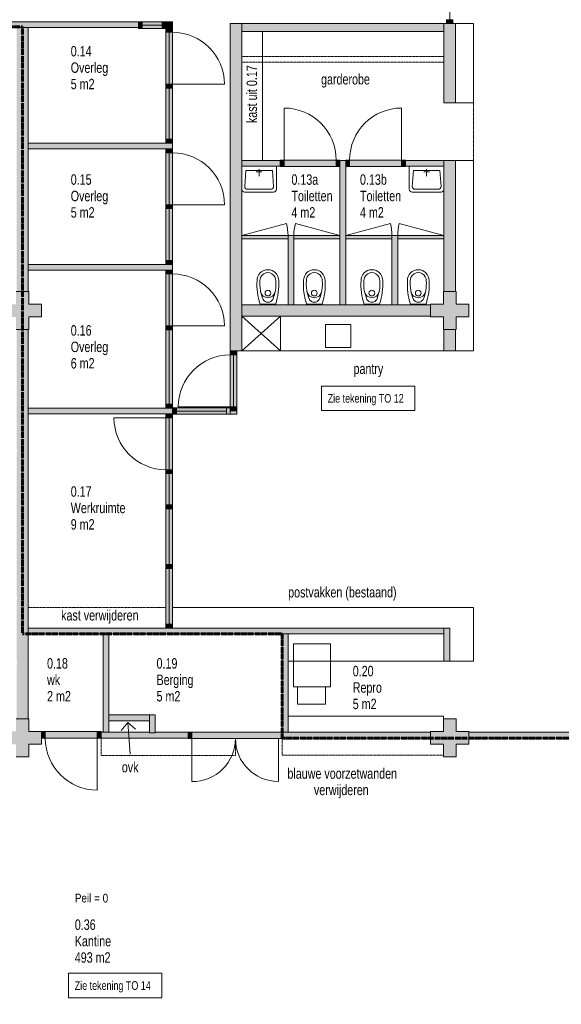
# Model space of a CAD drawing. Header units: millimetres. Extents: x 73705 to 433105, y 109410 to 279410.
# Tile 30 of 90: x 145635 to 155014, y 229950 to 247002. Entities that reach past the tile are written whole.
import ezdxf

# ---------------------------------------------------------------- set-up
doc = ezdxf.new("R2010")
doc.units = ezdxf.units.MM
for name, pattern in [('brand  WBDBO 30 min', [11, 4, -1, 2, -1, 2, -1]), ('Overhead', [2.5, 1.5, -1]), ('Stippel', [1.53, 1, -0.53])]:
    doc.linetypes.add(name, pattern=pattern)
for name, color, linetype, lineweight in [('A-DETL', 90, 'Continuous', 9), ('A-DETL-DEMO', 6, 'Stippel', 9), ('A-DETL-GENF', 92, 'Continuous', 9), ('A-DETL-THIN', 151, 'Continuous', 9), ('A-FLOR-OVHD', 1, 'Overhead', 9), ('G-ANNO-TEXT', 231, 'Continuous', 9)]:
    doc.layers.add(name, color=color, linetype=linetype, lineweight=lineweight)
doc.styles.add('Arial Narrow', font='ARIALN.TTF', dxfattribs={"width": 0.9, "height": 180})
doc.styles.add('Arial Narrow_B', font='ARIALN.TTF', dxfattribs={"width": 0.9, "height": 180})
doc.styles.add('Arial Narrow_B_1', font='ARIALN.TTF', dxfattribs={"height": 150})
doc.styles.add('Arial Narrow_B_2', font='ARIALN.TTF', dxfattribs={"width": 0.9, "height": 150})

msp = doc.modelspace()

# ---------------------------------------------------------------- hatches: boundary and pattern name
at = {"layer": 'A-DETL-GENF'}
for color, points in [(7, [(145381.1, 246865), (147691.1, 246865), (147691.1, 246965), (145381.1, 246965)]), (7, [(147758.1, 246851), (147758.1, 246965), (147691.1, 246965), (147691.1, 246851)]), (7, [(148100.1, 246851), (148100.1, 246965), (147758.1, 246965), (147758.1, 246851)]), (7, [(148167.1, 246851), (148167.1, 246965), (148100.1, 246965), (148100.1, 246851)]), (7, [(148281.1, 246851), (148281.1, 246965), (148167.1, 246965), (148167.1, 246851)]), (7, [(149281.1, 241265), (149481.1, 241265), (149481.1, 246935), (149281.1, 246935), (149281.1, 241865)]), (150, [(150147.1, 246795), (152981.1, 246795), (152981.1, 246935), (149481.1, 246935), (149481.1, 246795)]), (7, [(153138.1, 245565), (153181.1, 245565), (153181.1, 246935), (152981.1, 246935), (152981.1, 245565), (153024.1, 245565)]), (7, [(153138.1, 246935), (153138.1, 247002), (153024.1, 247002), (153024.1, 246935)]), (7, [(145781.1, 242295), (145781.1, 246865), (145581.1, 246865), (145581.1, 242295)]), (7, [(148281.1, 246784), (148281.1, 246851), (148167.1, 246851), (148167.1, 246784)]), (7, [(148167.1, 245884), (148281.1, 245884), (148281.1, 246784), (148167.1, 246784)]), (7, [(148167.1, 245817), (148281.1, 245817), (148281.1, 245884), (148167.1, 245884)]), (7, [(148167.1, 244932), (148281.1, 244932), (148281.1, 245817), (148167.1, 245817)]), (7, [(148167.1, 244765), (148281.1, 244765), (148281.1, 244865), (145781.1, 244865), (145781.1, 244765), (147691.1, 244765)]), (7, [(148281.1, 244865), (148281.1, 244932), (148167.1, 244932), (148167.1, 244865)]), (7, [(148281.1, 244698), (148281.1, 244765), (148167.1, 244765), (148167.1, 244698)]), (7, [(148167.1, 243798), (148281.1, 243798), (148281.1, 244698), (148167.1, 244698)]), (7, [(150147.1, 244465), (150147.1, 244565), (149481.1, 244565), (149481.1, 244465)]), (7, [(150147.1, 244458), (150214.1, 244458), (150214.1, 244572), (150147.1, 244572), (150147.1, 244465)]), (7, [(150381.1, 244458), (151114.1, 244458), (151114.1, 244572), (150214.1, 244572), (150214.1, 244458), (150281.1, 244458)]), (7, [(151181.1, 244458), (151181.1, 244572), (151114.1, 244572), (151114.1, 244458)]), (7, [(151181.1, 242065), (151281.1, 242065), (151281.1, 244565), (151181.1, 244565), (151181.1, 244458)]), (7, [(151281.1, 244458), (151348.1, 244458), (151348.1, 244572), (151281.1, 244572), (151281.1, 244565)]), (7, [(151348.1, 244458), (152248.1, 244458), (152248.1, 244572), (151348.1, 244572), (151348.1, 244565)]), (7, [(152298.1, 244458), (152315.1, 244458), (152315.1, 244572), (152248.1, 244572), (152248.1, 244458)]), (7, [(152981.1, 244465), (152981.1, 244565), (152315.1, 244565), (152315.1, 244465)]), (7, [(148167.1, 243731), (148281.1, 243731), (148281.1, 243798), (148167.1, 243798)]), (7, [(148167.1, 242832), (148281.1, 242832), (148281.1, 243731), (148167.1, 243731)]), (7, [(149481.1, 243208), (150281.1, 243208), (150281.1, 243265), (149481.1, 243265)]), (7, [(150381.1, 242065), (150381.1, 243265), (150281.1, 243265), (150281.1, 242065)]), (7, [(151181.1, 243208), (151181.1, 243265), (150381.1, 243265), (150381.1, 243208)]), (7, [(152081.1, 243208), (152081.1, 243265), (151281.1, 243265), (151281.1, 243208)]), (7, [(152181.1, 242065), (152181.1, 243265), (152081.1, 243265), (152081.1, 242065)]), (7, [(152981.1, 243208), (152981.1, 243265), (152181.1, 243265), (152181.1, 243208), (152751.1, 243208)]), (7, [(148281.1, 242765), (148281.1, 242832), (148167.1, 242832), (148167.1, 242765)]), (7, [(148167.1, 242665), (148281.1, 242665), (148281.1, 242765), (145781.1, 242765), (145781.1, 242665), (147691.1, 242665)]), (7, [(148281.1, 242598), (148281.1, 242665), (148167.1, 242665), (148167.1, 242598)]), (7, [(148281.1, 241698), (148281.1, 242598), (148167.1, 242598), (148167.1, 241698)]), (7, [(145781.1, 241635), (145791.1, 241635), (145791.1, 241855), (146011.1, 241855), (146011.1, 242075), (145791.1, 242075), (145791.1, 242295), (145571.1, 242295), (145571.1, 242075), (145351.1, 242075), (145351.1, 241855), (145571.1, 241855), (145571.1, 241635), (145581.1, 241635)]), (7, [(152971.1, 241635), (153191.1, 241635), (153191.1, 241855), (153411.1, 241855), (153411.1, 242075), (153191.1, 242075), (153191.1, 242295), (152971.1, 242295), (152971.1, 242075), (152751.1, 242075), (152751.1, 241855), (152971.1, 241855)]), (7, [(149481.1, 241865), (152751.1, 241865), (152751.1, 242065), (149481.1, 242065)]), (7, [(145781.1, 234895), (145781.1, 241635), (145581.1, 241635), (145581.1, 239565), (145589.1, 239565), (145589.1, 239508), (145581.1, 239508), (145581.1, 237022), (145589.1, 237022), (145589.1, 236965), (145581.1, 236965), (145581.1, 235891.5), (145589.1, 235891.5), (145589.1, 235834.5), (145581.1, 235834.5), (145581.1, 234895)]), (7, [(148281.1, 241631), (148281.1, 241698), (148167.1, 241698), (148167.1, 241631)]), (7, [(148281.1, 240342), (148281.1, 241631), (148167.1, 241631), (148167.1, 240342)]), (7, [(149281.1, 241198), (149395.1, 241198), (149395.1, 241265), (149281.1, 241265), (149281.1, 241248.1)]), (7, [(149281.1, 240298), (149395.1, 240298), (149395.1, 241198), (149281.1, 241198)]), (7, [(148167.1, 240175), (148281.1, 240175), (148281.1, 240275), (145781.1, 240275), (145781.1, 240175)]), (7, [(148281.1, 240275), (148281.1, 240342), (148167.1, 240342), (148167.1, 240275)]), (7, [(148281.1, 240168), (148348.1, 240168), (148348.1, 240282), (148281.1, 240282), (148281.1, 240175)]), (7, [(149395.1, 240168), (149395.1, 240231), (149281.1, 240231), (149281.1, 240282), (148348.1, 240282), (148348.1, 240168), (149281.1, 240168)]), (7, [(149395.1, 240231), (149395.1, 240298), (149281.1, 240298), (149281.1, 240231)]), (7, [(148167.1, 240108), (148281.1, 240108), (148281.1, 240175), (148167.1, 240175), (148167.1, 240168)]), (7, [(148281.1, 239208), (148281.1, 240108), (148167.1, 240108), (148167.1, 239208)]), (7, [(148281.1, 239141), (148281.1, 239208), (148167.1, 239208), (148167.1, 239141)]), (7, [(148167.1, 238599), (148281.1, 238599), (148281.1, 239141), (148167.1, 239141)]), (7, [(148167.1, 238532), (148281.1, 238532), (148281.1, 238599), (148167.1, 238599)]), (7, [(148281.1, 237566), (148281.1, 238532), (148167.1, 238532), (148167.1, 237566)]), (7, [(148281.1, 237499), (148281.1, 237566), (148167.1, 237566), (148167.1, 237499)]), (7, [(148167.1, 236532), (148281.1, 236532), (148281.1, 237499), (148167.1, 237499)]), (7, [(148281.1, 236465), (148281.1, 236532), (148167.1, 236532), (148167.1, 236465)]), (7, [(147181.1, 236365), (152981.1, 236365), (152981.1, 236465), (145781.1, 236465), (145781.1, 236365), (147081.1, 236365)]), (7, [(147181.1, 234661), (147181.1, 236365), (147081.1, 236365), (147081.1, 234661)]), (7, [(150281.1, 234661), (150281.1, 236365), (150181.1, 236365), (150181.1, 234661)]), (7, [(153081.1, 235895), (153081.1, 236465), (152981.1, 236465), (152981.1, 235895)]), (7, [(145791.1, 234235), (145791.1, 234455), (146011.1, 234455), (146011.1, 234675), (145791.1, 234675), (145791.1, 234895), (145571.1, 234895), (145571.1, 234675), (145351.1, 234675), (145351.1, 234455), (145571.1, 234455), (145571.1, 234235), (145781.1, 234235)]), (7, [(147881.1, 234861), (147881.1, 234961), (147181.1, 234961), (147181.1, 234861)]), (7, [(147981.1, 234653.5), (147981.1, 234961), (147881.1, 234961), (147881.1, 234653.5)]), (7, [(152981.1, 234235), (153191.1, 234235), (153191.1, 234455), (153411.1, 234455), (153411.1, 234675), (153191.1, 234675), (153191.1, 234895), (152971.1, 234895), (152971.1, 234675), (152751.1, 234675), (152751.1, 234455), (152971.1, 234455), (152971.1, 234235)]), (7, [(146078.1, 234559), (146078.1, 234673), (146011.1, 234673), (146011.1, 234559)]), (7, [(146078.1, 234559), (146978.1, 234559), (146978.1, 234673), (146078.1, 234673), (146078.1, 234561)]), (7, [(146978.1, 234559), (147045.1, 234559), (147045.1, 234673), (146978.1, 234673), (146978.1, 234561)]), (7, [(148617.1, 234552), (148617.1, 234666), (148550.1, 234666), (148550.1, 234552)]), (7, [(148617.1, 234552), (150181.1, 234552), (150181.1, 234666), (148617.1, 234666), (148617.1, 234561)]), (7, [(153411.1, 234561), (160151.1, 234561), (160151.1, 234661), (153411.1, 234661)])]:
    msp.add_hatch(color=color, dxfattribs=at).paths.add_polyline_path(points)
h = msp.add_hatch(color=7, dxfattribs=at)
h.paths.add_polyline_path([(152981.1, 241265), (153181.1, 241265), (153181.1, 241635), (152981.1, 241635)])
h.paths.add_polyline_path([(153181.1, 242295), (153181.1, 244565), (152981.1, 244565), (152981.1, 242295)])
h = msp.add_hatch(color=7, dxfattribs=at)
h.paths.add_polyline_path([(147045.1, 234561), (148550.1, 234561), (148550.1, 234661), (147981.1, 234661), (147981.1, 234653.5), (147881.1, 234653.5), (147881.1, 234661), (147045.1, 234661)])
h.paths.add_polyline_path([(150181.1, 234561), (152751.1, 234561), (152751.1, 234661), (150181.1, 234661), (150181.1, 234659)])

# ---------------------------------------------------------------- linework, layer by layer
at = {"layer": 'A-DETL'}
for p, q in [((149481.1, 246935), (149481.1, 246795)), ((152981.1, 246935), (149481.1, 246935)), ((152981.1, 246795), (152981.1, 246935)), ((149481.1, 246795), (152981.1, 246795)), ((149481.1, 246795), (149841.1, 246795)), ((149481.1, 244565), (149481.1, 246795)), ((149841.1, 246795), (149841.1, 244565)), ((149841.1, 244565), (149481.1, 244565)), ((149481.1, 244465), (149481.1, 244065)), ((149481.1, 244465), (150081.1, 244465)), ((149552.1, 244390), (149531.1, 244115)), ((150010.1, 244390), (149552.1, 244390)), ((149828.1, 244365), (149728.1, 244365)), ((149781.1, 244415), (149781.1, 244290)), ((150010.1, 244390), (150031.1, 244115)), ((150081.1, 244065), (150081.1, 244465)), ((152381.1, 244065), (152381.1, 244465)), ((152981.1, 244465), (152381.1, 244465)), ((152452.1, 244390), (152431.1, 244115)), ((152452.1, 244390), (152910.1, 244390)), ((152634.1, 244365), (152734.1, 244365)), ((152681.1, 244415), (152681.1, 244290)), ((152910.1, 244390), (152931.1, 244115)), ((152981.1, 244465), (152981.1, 244065)), ((149531.1, 244015), (150031.1, 244015)), ((149981.1, 244065), (149581.1, 244065)), ((152931.1, 244015), (152431.1, 244015)), ((152481.1, 244065), (152881.1, 244065)), ((150253.8, 243472.1), (149481.1, 243265)), ((150408.3, 243472.1), (151181.1, 243265)), ((152053.8, 243472.1), (151281.1, 243265)), ((152208.3, 243472.1), (152981.1, 243265)), ((149797.8, 242077), (150067.8, 242077)), ((150601.8, 242077), (150871.8, 242077)), ((151597.8, 242077), (151867.8, 242077)), ((152401.8, 242077), (152671.8, 242077)), ((149481.1, 241265), (149481.1, 241865)), ((150151.1, 241865), (149481.1, 241265)), ((150151.1, 241265), (149481.1, 241865)), ((150151.1, 241265), (150151.1, 241865)), ((150931.1, 241725), (150931.1, 241325)), ((151371.1, 241725), (150931.1, 241725)), ((151371.1, 241325), (151371.1, 241725)), ((150931.1, 241325), (151371.1, 241325)), ((149481.1, 241265), (152971.1, 241265)), ((149481.1, 241265), (152981.1, 241265)), ((150375.6, 236196), (150375.6, 235448)), ((151016.2, 236196), (150375.6, 236196)), ((151016.2, 235448), (151016.2, 236196)), ((152981.1, 235895), (150281.1, 235895)), ((150375.6, 235448), (151016.2, 235448)), ((150447.3, 235448), (150447.3, 235147.7)), ((150933.2, 235448), (150447.3, 235448)), ((150933.2, 235147.7), (150933.2, 235448)), ((150447.3, 235147.7), (150933.2, 235147.7)), ((152971.1, 234942.6), (150281.1, 234942.6)), ((152971.1, 234895), (152971.1, 234942.6))]:
    msp.add_line(p, q, dxfattribs=at)
at = {"layer": 'A-DETL', "linetype": 'brand  WBDBO 30 min', "lineweight": 60}
for p, q in [((142281.1, 246879), (145681.1, 246879)), ((145681.1, 246879), (145681.1, 236365)), ((150181.1, 236365), (145681.1, 236365)), ((150181.1, 234561), (150181.1, 236365)), ((150181.1, 234561), (161281.1, 234561))]:
    msp.add_line(p, q, dxfattribs=at)
at = {"layer": 'A-DETL'}
for centre in [(149932.8, 242267), (150736.8, 242267), (151732.8, 242267), (152536.8, 242267)]:
    msp.add_circle(centre, 50, dxfattribs=at)
for centre, radius, start, end in [((149531.1, 244065), 50, 180, 270), ((149581.1, 244115), 50, 180, 270), ((149981.1, 244115), 50, 270, 359.99997), ((150031.1, 244065), 50, 270, 0), ((152431.1, 244065), 50, 180, 270), ((152481.1, 244115), 50, 180.00003, 270), ((152881.1, 244115), 50, 270, 0), ((152931.1, 244065), 50, 270, 0), ((149481.1, 243265), 800, 0, 15), ((151181.1, 243265), 800, 165, 180), ((151281.1, 243265), 800, 0, 15), ((152981.1, 243265), 800, 165, 180), ((149932.8, 242484.5), 187.5, 359.99999, 179.99986), ((150736.8, 242484.5), 187.5, 359.99999, 179.99986), ((151732.8, 242484.5), 187.5, 359.99999, 179.99986), ((152536.8, 242484.5), 187.5, 359.99999, 179.99986), ((150842.4, 242418.8), 1099, 176.56803, 198.11441), ((150462.3, 242425.4), 669.4, 175.41528, 203.58901), ((149932.8, 242484.5), 137.9, 357.66402, 182.33582), ((149403.2, 242425.5), 669.5, 336.41203, 4.58092), ((149023, 242418.8), 1099.3, 341.88662, 3.42878), ((151646.4, 242418.8), 1099, 176.56803, 198.11441), ((151266.3, 242425.4), 669.4, 175.41528, 203.58901), ((150736.8, 242484.5), 137.9, 357.66402, 182.33582), ((150207.2, 242425.5), 669.5, 336.41203, 4.58092), ((149827, 242418.8), 1099.3, 341.88662, 3.42878), ((152642.4, 242418.8), 1099, 176.56803, 198.11441), ((152262.3, 242425.4), 669.4, 175.41528, 203.58901), ((151732.8, 242484.5), 137.9, 357.66402, 182.33582), ((151203.2, 242425.5), 669.5, 336.41203, 4.58092), ((150823, 242418.8), 1099.3, 341.88662, 3.42878), ((153446.4, 242418.8), 1099, 176.56803, 198.11441), ((153066.3, 242425.4), 669.4, 175.41528, 203.58901), ((152536.8, 242484.5), 137.9, 357.66402, 182.33582), ((152007.2, 242425.5), 669.5, 336.41203, 4.58092), ((151627, 242418.8), 1099.3, 341.88662, 3.42878), ((149933.1, 242316.2), 128.4, 191.89235, 348.04526), ((149924.6, 242195.3), 84.7, 206.50083, 275.56489), ((149941, 242195.3), 84.7, 264.43709, 333.49874), ((150737.1, 242316.2), 128.4, 191.89235, 348.04526), ((150728.6, 242195.3), 84.7, 206.50083, 275.56489), ((150745, 242195.3), 84.7, 264.43709, 333.49874), ((151733.1, 242316.2), 128.4, 191.89235, 348.04526), ((151724.6, 242195.3), 84.7, 206.50083, 275.56489), ((151741, 242195.3), 84.7, 264.43709, 333.49874), ((152537.1, 242316.2), 128.4, 191.89235, 348.04526), ((152528.6, 242195.3), 84.7, 206.50083, 275.56489), ((152545, 242195.3), 84.7, 264.43709, 333.49874)]:
    msp.add_arc(centre, radius, start, end, dxfattribs=at)
at = {"layer": 'A-DETL-DEMO'}
for p, q in [((149481.1, 246365), (152981.1, 246365)), ((149481.1, 246265), (152981.1, 246265)), ((148167.1, 236825), (145781.1, 236825)), ((148281.1, 236825), (148281.1, 236465)), ((147045.1, 234260), (147045.1, 234561)), ((149371.1, 234552), (149371.1, 234260)), ((150181.1, 234265), (150181.1, 234552)), ((149371.1, 234260), (147045.1, 234260)), ((152971.1, 234265), (150181.1, 234265))]:
    msp.add_line(p, q, dxfattribs=at)
at = {"layer": 'A-DETL-THIN'}
for p, q in [((153081.1, 248968), (153081.1, 247002)), ((147691.1, 246965), (145381.1, 246965)), ((147691.1, 246865), (147691.1, 246965)), ((147758.1, 246965), (147691.1, 246965)), ((147691.1, 246965), (147691.1, 246851)), ((148100.1, 246965), (147758.1, 246965)), ((147758.1, 246965), (147758.1, 246851)), ((147758.1, 246851), (147758.1, 246965)), ((147758.1, 246908), (148100.1, 246908)), ((148100.1, 246851), (148100.1, 246965)), ((148167.1, 246965), (148100.1, 246965)), ((148100.1, 246965), (148100.1, 246851)), ((148167.1, 246851), (148167.1, 246965)), ((148281.1, 246965), (148167.1, 246965)), ((148167.1, 246965), (148167.1, 246851)), ((148281.1, 246851), (148281.1, 246965)), ((149481.1, 246935), (149281.1, 246935)), ((149281.1, 246935), (149281.1, 241265)), ((153181.1, 246935), (152981.1, 246935)), ((153138.1, 247002), (153024.1, 247002)), ((153024.1, 247002), (153024.1, 246935)), ((153024.1, 246935), (153138.1, 246935)), ((153138.1, 246935), (153138.1, 247002)), ((153181.1, 245565), (153181.1, 246935)), ((153181.1, 246935), (153491.1, 246935)), ((153491.1, 246935), (153491.1, 245565)), ((145381.1, 246865), (147691.1, 246865)), ((145781.1, 244865), (145781.1, 246865)), ((147691.1, 246851), (147758.1, 246851)), ((147758.1, 246851), (148100.1, 246851)), ((148100.1, 246851), (148167.1, 246851)), ((148167.1, 246851), (148167.1, 246784)), ((148281.1, 246851), (148167.1, 246851)), ((148167.1, 246851), (148281.1, 246851)), ((148167.1, 246784), (148281.1, 246784)), ((148167.1, 246784), (148167.1, 245884)), ((148281.1, 246784), (148167.1, 246784)), ((148224.1, 245884), (148224.1, 246784)), ((148281.1, 246784), (148281.1, 246851)), ((148281.1, 245884), (148281.1, 246784)), ((149481.1, 244565), (149481.1, 246795)), ((152981.1, 246795), (152981.1, 245565)), ((148167.1, 245884), (148281.1, 245884)), ((148167.1, 245884), (148167.1, 245817)), ((148281.1, 245884), (148167.1, 245884)), ((148167.1, 245817), (148281.1, 245817)), ((148281.1, 245817), (148167.1, 245817)), ((148167.1, 245817), (148167.1, 244932)), ((148224.1, 245817), (148224.1, 244932)), ((148281.1, 245817), (148281.1, 245884)), ((148281.1, 245884), (149181.1, 245884)), ((148281.1, 244932), (148281.1, 245817)), ((152981.1, 245565), (153181.1, 245565)), ((153181.1, 245565), (153491.1, 245565)), ((150214.1, 244572), (150214.1, 245472)), ((152248.1, 244572), (152248.1, 245472)), ((148281.1, 244865), (145781.1, 244865)), ((145781.1, 244865), (145781.1, 244765)), ((148167.1, 244932), (148281.1, 244932)), ((148281.1, 244932), (148167.1, 244932)), ((148167.1, 244932), (148167.1, 244865)), ((148167.1, 244865), (148281.1, 244865)), ((148281.1, 244865), (148281.1, 244932)), ((148281.1, 244765), (148281.1, 244865)), ((145781.1, 242765), (145781.1, 244765)), ((145781.1, 244765), (148281.1, 244765)), ((148167.1, 244765), (148167.1, 244698)), ((148281.1, 244765), (148167.1, 244765)), ((148167.1, 244698), (148281.1, 244698)), ((148167.1, 244698), (148167.1, 243798)), ((148281.1, 244698), (148167.1, 244698)), ((148224.1, 243798), (148224.1, 244698)), ((148281.1, 244698), (148281.1, 244765)), ((148281.1, 243798), (148281.1, 244698)), ((150147.1, 244565), (149481.1, 244565)), ((149481.1, 244565), (149481.1, 244465)), ((150214.1, 244572), (150147.1, 244572)), ((150147.1, 244572), (150147.1, 244458)), ((151114.1, 244572), (150214.1, 244572)), ((150214.1, 244458), (150214.1, 244572)), ((151181.1, 244572), (151114.1, 244572)), ((151114.1, 244458), (151114.1, 244572)), ((151181.1, 244458), (151181.1, 244572)), ((151281.1, 244565), (151181.1, 244565)), ((151348.1, 244572), (151281.1, 244572)), ((151281.1, 244572), (151281.1, 244458)), ((152248.1, 244572), (151348.1, 244572)), ((151348.1, 244572), (151348.1, 244458)), ((152315.1, 244572), (152248.1, 244572)), ((152248.1, 244572), (152248.1, 244458)), ((152315.1, 244458), (152315.1, 244572)), ((152981.1, 244565), (152315.1, 244565)), ((153181.1, 244565), (152981.1, 244565)), ((152981.1, 244565), (152981.1, 242295)), ((153181.1, 242295), (153181.1, 244565)), ((153181.1, 244565), (153491.1, 244565)), ((153491.1, 241265), (153491.1, 244565)), ((149481.1, 242065), (149481.1, 244465)), ((149481.1, 244465), (150147.1, 244465)), ((150147.1, 244458), (150214.1, 244458)), ((150214.1, 244458), (151114.1, 244458)), ((151114.1, 244458), (151181.1, 244458)), ((151181.1, 244458), (151181.1, 242065)), ((151281.1, 242065), (151281.1, 244458)), ((151281.1, 244458), (151348.1, 244458)), ((151348.1, 244458), (152248.1, 244458)), ((152248.1, 244458), (152315.1, 244458)), ((152315.1, 244465), (152981.1, 244465)), ((148167.1, 243798), (148281.1, 243798)), ((148167.1, 243798), (148167.1, 243731)), ((148281.1, 243798), (148167.1, 243798)), ((148167.1, 243731), (148281.1, 243731)), ((148281.1, 243731), (148167.1, 243731)), ((148167.1, 243731), (148167.1, 242832)), ((148224.1, 243731), (148224.1, 242832)), ((148281.1, 243731), (148281.1, 243798)), ((148281.1, 243798), (149181.1, 243798)), ((148281.1, 242832), (148281.1, 243731)), ((150281.1, 243265), (149481.1, 243265)), ((149481.1, 243265), (149481.1, 243208)), ((149481.1, 243208), (150281.1, 243208)), ((150381.1, 243265), (150281.1, 243265)), ((150281.1, 243265), (150281.1, 242065)), ((151181.1, 243265), (150381.1, 243265)), ((150381.1, 242065), (150381.1, 243265)), ((150381.1, 243208), (151181.1, 243208)), ((152081.1, 243265), (151281.1, 243265)), ((151281.1, 243208), (152081.1, 243208)), ((152181.1, 243265), (152081.1, 243265)), ((152081.1, 243265), (152081.1, 242065)), ((152981.1, 243265), (152181.1, 243265)), ((152181.1, 242065), (152181.1, 243265)), ((152181.1, 243208), (152981.1, 243208)), ((152981.1, 243208), (152981.1, 243265)), ((148167.1, 242832), (148281.1, 242832)), ((148281.1, 242832), (148167.1, 242832)), ((148167.1, 242832), (148167.1, 242765)), ((148281.1, 242765), (148281.1, 242832)), ((148281.1, 242765), (145781.1, 242765)), ((145781.1, 242765), (145781.1, 242665)), ((145781.1, 242295), (145781.1, 242665)), ((145781.1, 242665), (148281.1, 242665)), ((148167.1, 242765), (148281.1, 242765)), ((148167.1, 242665), (148167.1, 242598)), ((148281.1, 242665), (148167.1, 242665)), ((148281.1, 242665), (148281.1, 242765)), ((148281.1, 242598), (148281.1, 242665)), ((148167.1, 242598), (148281.1, 242598)), ((148167.1, 242598), (148167.1, 241698)), ((148281.1, 242598), (148167.1, 242598)), ((148224.1, 241698), (148224.1, 242598)), ((148281.1, 241698), (148281.1, 242598)), ((145791.1, 242295), (145571.1, 242295)), ((145791.1, 242075), (145791.1, 242295)), ((152971.1, 242295), (152971.1, 242075)), ((153191.1, 242295), (152971.1, 242295)), ((153191.1, 242075), (153191.1, 242295)), ((146011.1, 242075), (145791.1, 242075)), ((146011.1, 241855), (146011.1, 242075)), ((150281.1, 242065), (149481.1, 242065)), ((149481.1, 242065), (149481.1, 241865)), ((150281.1, 242065), (150381.1, 242065)), ((151181.1, 242065), (150381.1, 242065)), ((151181.1, 242065), (151281.1, 242065)), ((152081.1, 242065), (151281.1, 242065)), ((152081.1, 242065), (152181.1, 242065)), ((152751.1, 242065), (152181.1, 242065)), ((152971.1, 242075), (152751.1, 242075)), ((152751.1, 242075), (152751.1, 241855)), ((153411.1, 242075), (153191.1, 242075)), ((153411.1, 241855), (153411.1, 242075)), ((145791.1, 241635), (145791.1, 241855)), ((145791.1, 241855), (146011.1, 241855)), ((149481.1, 241265), (149481.1, 241865)), ((149481.1, 241865), (152751.1, 241865)), ((152751.1, 241855), (152971.1, 241855)), ((152971.1, 241855), (152971.1, 241635)), ((153191.1, 241635), (153191.1, 241855)), ((153191.1, 241855), (153411.1, 241855)), ((145571.1, 241635), (145791.1, 241635)), ((145781.1, 236465), (145781.1, 241635)), ((148167.1, 241698), (148281.1, 241698)), ((148167.1, 241698), (148167.1, 241631)), ((148281.1, 241698), (148167.1, 241698)), ((148167.1, 241631), (148281.1, 241631)), ((148281.1, 241631), (148167.1, 241631)), ((148167.1, 241631), (148167.1, 240342)), ((148224.1, 241631), (148224.1, 240342)), ((148281.1, 241631), (148281.1, 241698)), ((148281.1, 241698), (149181.1, 241698)), ((148281.1, 240342), (148281.1, 241631)), ((152971.1, 241635), (153191.1, 241635)), ((152981.1, 241635), (152981.1, 241265)), ((153181.1, 241265), (153181.1, 241635)), ((149281.1, 241265), (149481.1, 241265)), ((149395.1, 241265), (149281.1, 241265)), ((149281.1, 241265), (149281.1, 241198)), ((149281.1, 241198), (149395.1, 241198)), ((149395.1, 241198), (149281.1, 241198)), ((149281.1, 241198), (149281.1, 240298)), ((149338.1, 240298), (149338.1, 241198)), ((149395.1, 241198), (149395.1, 241265)), ((149395.1, 240298), (149395.1, 241198)), ((152981.1, 241265), (153181.1, 241265)), ((153181.1, 241265), (153491.1, 241265)), ((148281.1, 240275), (145781.1, 240275)), ((148167.1, 240342), (148281.1, 240342)), ((148281.1, 240342), (148167.1, 240342)), ((148167.1, 240342), (148167.1, 240275)), ((148167.1, 240275), (148281.1, 240275)), ((148281.1, 240275), (148281.1, 240342)), ((148348.1, 240282), (148281.1, 240282)), ((148281.1, 240282), (148281.1, 240168)), ((148281.1, 240175), (148281.1, 240275)), ((149395.1, 240282), (148348.1, 240282)), ((148348.1, 240282), (148348.1, 240168)), ((148348.1, 240168), (148348.1, 240282)), ((149281.1, 240298), (148381.1, 240298)), ((149281.1, 240282), (149214.1, 240282)), ((149214.1, 240282), (149214.1, 240168)), ((149281.1, 240298), (149395.1, 240298)), ((149395.1, 240298), (149281.1, 240298)), ((149281.1, 240298), (149281.1, 240231)), ((149281.1, 240168), (149281.1, 240282)), ((149395.1, 240231), (149395.1, 240298)), ((149395.1, 240168), (149395.1, 240282)), ((145781.1, 240175), (148281.1, 240175)), ((148167.1, 240108), (147267.1, 240108)), ((148281.1, 240175), (148167.1, 240175)), ((148167.1, 240175), (148167.1, 240108)), ((148281.1, 240108), (148167.1, 240108)), ((148167.1, 240108), (148167.1, 239208)), ((148167.1, 240108), (148281.1, 240108)), ((148224.1, 240108), (148224.1, 239208)), ((148281.1, 240108), (148281.1, 240175)), ((148281.1, 240168), (148348.1, 240168)), ((148281.1, 239208), (148281.1, 240108)), ((149208.1, 240225), (148348.1, 240225)), ((148348.1, 240168), (149395.1, 240168)), ((149214.1, 240168), (149281.1, 240168)), ((149281.1, 240231), (149395.1, 240231)), ((148281.1, 239208), (148167.1, 239208)), ((148167.1, 239208), (148167.1, 239141)), ((148167.1, 239208), (148281.1, 239208)), ((148167.1, 239141), (148281.1, 239141)), ((148281.1, 239141), (148167.1, 239141)), ((148167.1, 239141), (148167.1, 238599)), ((148224.1, 239141), (148224.1, 238599)), ((148281.1, 239141), (148281.1, 239208)), ((148281.1, 238599), (148281.1, 239141)), ((148167.1, 238599), (148281.1, 238599)), ((148281.1, 238599), (148167.1, 238599)), ((148167.1, 238599), (148167.1, 238532)), ((148281.1, 238532), (148281.1, 238599)), ((148167.1, 238532), (148281.1, 238532)), ((148281.1, 238532), (148167.1, 238532)), ((148167.1, 238532), (148167.1, 237566)), ((148224.1, 238532), (148224.1, 237566)), ((148281.1, 237566), (148281.1, 238532)), ((148281.1, 237566), (148167.1, 237566)), ((148167.1, 237566), (148167.1, 237499)), ((148167.1, 237566), (148281.1, 237566)), ((148281.1, 237499), (148281.1, 237566)), ((148167.1, 237499), (148281.1, 237499)), ((148281.1, 237499), (148167.1, 237499)), ((148167.1, 237499), (148167.1, 236532)), ((148224.1, 237499), (148224.1, 236532)), ((148281.1, 236532), (148281.1, 237499)), ((153491.1, 236825), (148281.1, 236825)), ((148281.1, 236465), (148281.1, 236825)), ((153491.1, 235895), (153491.1, 236825)), ((153491.1, 236825), (153491.1, 235895)), ((148281.1, 236532), (148167.1, 236532)), ((148167.1, 236532), (148167.1, 236465)), ((148167.1, 236532), (148281.1, 236532)), ((148281.1, 236465), (148281.1, 236532)), ((152981.1, 236465), (145781.1, 236465)), ((145781.1, 236465), (145781.1, 236365)), ((145781.1, 234895), (145781.1, 236365)), ((145781.1, 236365), (147081.1, 236365)), ((147181.1, 236365), (147081.1, 236365)), ((147081.1, 236365), (147081.1, 234661)), ((147181.1, 236365), (150181.1, 236365)), ((147181.1, 234961), (147181.1, 236365)), ((148167.1, 236465), (148281.1, 236465)), ((150281.1, 236365), (150181.1, 236365)), ((150181.1, 236365), (150181.1, 234666)), ((150281.1, 236365), (152981.1, 236365)), ((150281.1, 234661), (150281.1, 236365)), ((153081.1, 236465), (152981.1, 236465)), ((152981.1, 236465), (152981.1, 235895)), ((153081.1, 235895), (153081.1, 236465)), ((152981.1, 235895), (153081.1, 235895)), ((153081.1, 235895), (153491.1, 235895)), ((145791.1, 234895), (145571.1, 234895)), ((145791.1, 234675), (145791.1, 234895)), ((147881.1, 234961), (147181.1, 234961)), ((147181.1, 234961), (147181.1, 234861)), ((147181.1, 234661), (147181.1, 234861)), ((147181.1, 234861), (147881.1, 234861)), ((147981.1, 234961), (147881.1, 234961)), ((147881.1, 234961), (147881.1, 234653.5)), ((147981.1, 234653.5), (147981.1, 234961)), ((152971.1, 234895), (152971.1, 234675)), ((153191.1, 234895), (152971.1, 234895)), ((153191.1, 234675), (153191.1, 234895)), ((146011.1, 234675), (145791.1, 234675)), ((146011.1, 234455), (146011.1, 234675)), ((146078.1, 234673), (146011.1, 234673)), ((146078.1, 234673), (146078.1, 234559)), ((146978.1, 234673), (146078.1, 234673)), ((146978.1, 234673), (146978.1, 234559)), ((147045.1, 234673), (146978.1, 234673)), ((147045.1, 234559), (147045.1, 234673)), ((147881.1, 234661), (147045.1, 234661)), ((147881.1, 234653.5), (147981.1, 234653.5)), ((148550.1, 234661), (147981.1, 234661)), ((150181.1, 234666), (148550.1, 234666)), ((148550.1, 234666), (148550.1, 234552)), ((148617.1, 234666), (148550.1, 234666)), ((148550.1, 234666), (148550.1, 234552)), ((148617.1, 234552), (148617.1, 234666)), ((150181.1, 234552), (150181.1, 234666)), ((152751.1, 234661), (150181.1, 234661)), ((152971.1, 234675), (152751.1, 234675)), ((152751.1, 234675), (152751.1, 234455)), ((153411.1, 234675), (153191.1, 234675)), ((153411.1, 234455), (153411.1, 234675)), ((160151.1, 234661), (153411.1, 234661)), ((146011.1, 234559), (146078.1, 234559)), ((146078.1, 234559), (146978.1, 234559)), ((146978.1, 234559), (147045.1, 234559)), ((146978.1, 234559), (146978.1, 233659)), ((147045.1, 234561), (148550.1, 234561)), ((148550.1, 234552), (150181.1, 234552)), ((148550.1, 234552), (148617.1, 234552)), ((148617.1, 234609), (148617.1, 233809.1)), ((150114.1, 234561), (150114.1, 233809)), ((150181.1, 234561), (152751.1, 234561)), ((153411.1, 234561), (160151.1, 234561)), ((145791.1, 234235), (145791.1, 234455)), ((145791.1, 234455), (146011.1, 234455)), ((152751.1, 234455), (152971.1, 234455)), ((152971.1, 234455), (152971.1, 234235)), ((153191.1, 234235), (153191.1, 234455)), ((153191.1, 234455), (153411.1, 234455)), ((145571.1, 234235), (145791.1, 234235)), ((152971.1, 234235), (153191.1, 234235))]:
    msp.add_line(p, q, dxfattribs=at)
for centre, radius, start, end in [((148281.1, 245884), 900, 0, 90), ((150214.1, 244572), 900, 0, 90), ((152248.1, 244572), 900, 90, 180), ((148281.1, 243798), 900, 0, 90), ((148281.1, 241698), 900, 0, 90), ((149281.1, 240298), 900, 90, 180), ((148167.1, 240108), 900, 180, 270), ((146978.1, 234559), 900, 180, 270), ((148628.1, 234552), 743, 269.15171, 360), ((150114.1, 234552), 743, 180, 270)]:
    msp.add_arc(centre, radius, start, end, dxfattribs=at)
at = {"layer": 'A-FLOR-OVHD'}
msp.add_line((153491.1, 245565), (153491.1, 244565), dxfattribs=at)
at = {"layer": 'G-ANNO-TEXT', "color": 7}
for q in [(147391.8, 234694.7), (147641.2, 234713.2), (147547.7, 234282.8)]:
    msp.add_line((147507.3, 234828.6), q, dxfattribs=at)
at = {"layer": 'G-ANNO-TEXT', "color": 7, "flags": 128}
for points in [[(150861.3, 240658.2), (152476.1, 240658.2), (152476.1, 240233.2), (150861.3, 240233.2)], [(146481, 230488.9), (148095.8, 230488.9), (148095.8, 230063.9), (146481, 230063.9)]]:
    msp.add_lwpolyline(points, close=True, dxfattribs=at)

# ---------------------------------------------------------------- texts
at = {"layer": 'G-ANNO-TEXT', "color": 7, "attachment_point": 1}
for s, insert, char_height, width, style in [('0.14', (146518.7, 246546.3), 180, 425.696, 'Arial Narrow_B'), ('Overleg ', (146518.7, 246261.9), 180, 829.747, 'Arial Narrow'), ('garderobe', (150853.5, 246060.9), 180, 1002.911, 'Arial Narrow'), ('5 m2', (146518.7, 245977.4), 180, 483.418, 'Arial Narrow'), ('0.15', (146518.7, 244323.7), 180, 425.696, 'Arial Narrow_B'), ('0.13a', (150340.6, 244323.7), 180, 548.354, 'Arial Narrow_B'), ('0.13b', (151527.6, 244323.7), 180, 562.785, 'Arial Narrow_B'), ('Overleg ', (146518.7, 244039.2), 180, 829.747, 'Arial Narrow'), ('Toiletten ', (150340.6, 244039.2), 180, 901.898, 'Arial Narrow'), ('Toiletten ', (151527.6, 244039.2), 180, 901.898, 'Arial Narrow'), ('5 m2', (146518.7, 243754.8), 180, 483.418, 'Arial Narrow'), ('4 m2', (150340.6, 243754.8), 180, 483.418, 'Arial Narrow'), ('4 m2', (151527.6, 243754.8), 180, 483.418, 'Arial Narrow'), ('0.16', (146518.7, 241710.7), 180, 425.696, 'Arial Narrow_B'), ('Overleg ', (146518.7, 241426.3), 180, 829.747, 'Arial Narrow'), ('6 m2', (146518.7, 241141.8), 180, 483.418, 'Arial Narrow'), ('Zie tekening TO 12', (150969.1, 240519.7), 150, 1688.354, 'Arial Narrow_B_2'), ('0.17', (146518.7, 238921.1), 180, 425.696, 'Arial Narrow_B'), ('Werkruimte ', (146518.7, 238636.7), 180, 1176.076, 'Arial Narrow'), ('9 m2', (146518.7, 238352.2), 180, 483.418, 'Arial Narrow'), ('postvakken (bestaand)', (150283.2, 237177.3), 180, 2207.847, 'Arial Narrow'), ('kast verwijderen', (146352.5, 236777.3), 180, 1580.126, 'Arial Narrow'), ('0.18', (146108.8, 235944.9), 180, 425.696, 'Arial Narrow_B'), ('0.19', (148004.8, 235944.9), 180, 425.696, 'Arial Narrow_B'), ('wk ', (146108.8, 235660.5), 180, 324.683, 'Arial Narrow'), ('Berging ', (148004.8, 235660.5), 180, 815.316, 'Arial Narrow'), ('0.20', (151402.1, 235811.4), 180, 425.696, 'Arial Narrow_B'), ('Repro ', (151402.1, 235527), 180, 656.582, 'Arial Narrow'), ('2 m2', (146108.8, 235376), 180, 483.418, 'Arial Narrow'), ('5 m2', (148004.8, 235376), 180, 483.418, 'Arial Narrow'), ('5 m2', (151402.1, 235242.6), 180, 483.418, 'Arial Narrow'), ('ovk', (147403.6, 234147.9), 180, 339.114, 'Arial Narrow'), ('blauwe voorzetwanden ', (150271.3, 234037.3), 180, 2301.645, 'Arial Narrow'), ('verwijderen', (150729.7, 233752.9), 180, 1125.569, 'Arial Narrow'), ('Peil = 0', (146589.1, 231864.7), 150, 729.536, 'Arial Narrow_B_1'), ('0.36', (146589.1, 231419.9), 180, 425.696, 'Arial Narrow_B'), ('Kantine', (146589.1, 231135.5), 180, 743.164, 'Arial Narrow'), ('493 m2', (146589.1, 230851.1), 180, 728.734, 'Arial Narrow'), ('Zie tekening TO 14', (146588.8, 230350.4), 150, 1688.354, 'Arial Narrow_B_2')]:
    msp.add_mtext(s, dxfattribs=dict(at, insert=insert, char_height=char_height, width=width, style=style))
at = {"layer": 'G-ANNO-TEXT', "color": 214, "insert": (149564.6, 245212), "char_height": 180, "width": 1168.86, "attachment_point": 1, "rotation": 90, "style": 'Arial Narrow'}
msp.add_mtext('kast uit 0.17', dxfattribs=at)
at = {"layer": 'G-ANNO-TEXT', "color": 214, "insert": (151415.5, 241047.5), "char_height": 180, "width": 606.076, "attachment_point": 1, "style": 'Arial Narrow'}
msp.add_mtext('pantry', dxfattribs=at)

doc.saveas('drawing.dxf')
